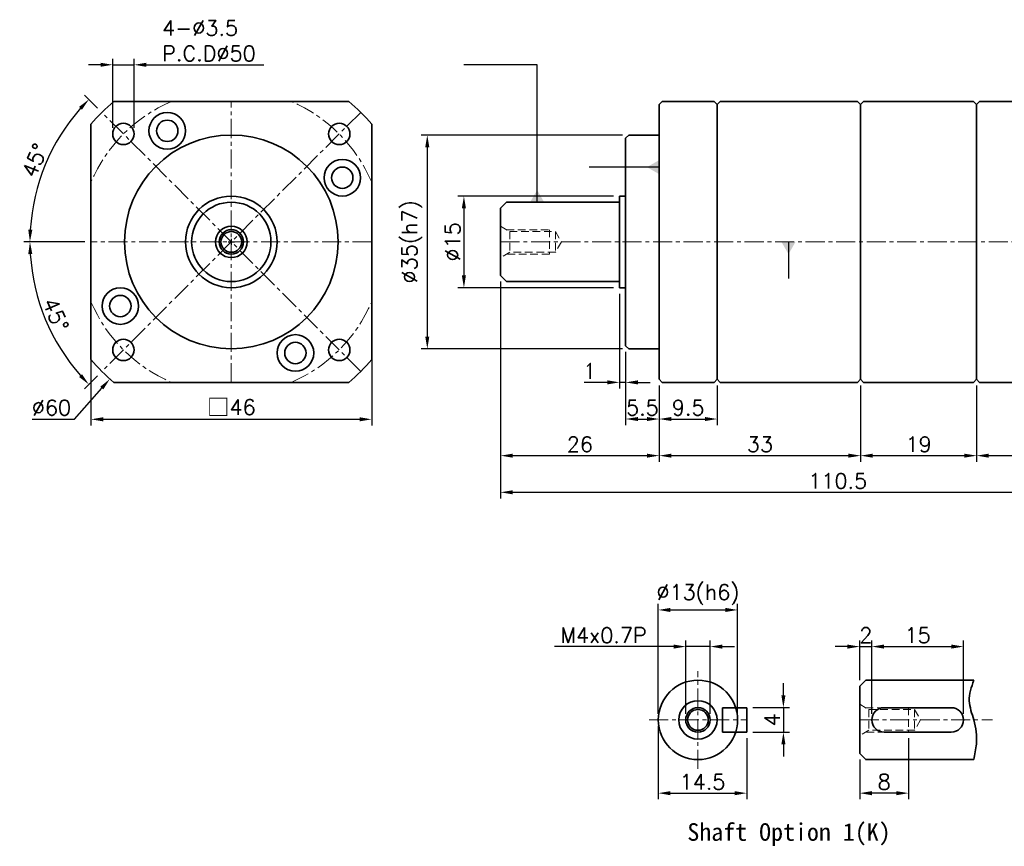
# Model space of a CAD drawing. Header units: millimetres. Extents: x -175 to 102, y -32 to 111.
# Tile 1 of 2: x -175 to -13, y -32 to 103. Entities that reach past the tile are written whole.
import ezdxf

# ---------------------------------------------------------------- set-up
doc = ezdxf.new("R2010")
doc.units = ezdxf.units.MM
doc.header["$LTSCALE"] = 2.5
doc.linetypes.add('CENTER', pattern=[2, 1.25, -0.25, 0.25, -0.25])
doc.linetypes.add('DASHED', pattern=[0.75, 0.5, -0.25])
doc.layers.get('0').update_dxf_attribs({"lineweight": 35})
for name, color, linetype, lineweight in [('DIM', 6, 'Continuous', 18), ('中心線', 1, 'CENTER', 18), ('虛線', 5, 'DASHED', 18)]:
    doc.layers.add(name, color=color, linetype=linetype, lineweight=lineweight)
doc.styles.get("Standard").update_dxf_attribs({"font": 'romans.shx'})
doc.dimstyles.new('R', dxfattribs={"dimtxt": 2.5, "dimasz": 2, "dimexe": 1, "dimexo": 1, "dimgap": 0.6, "dimtad": 1, "dimtoh": 1, "dimdec": 4, "dimdsep": 46, "dimtxsty": 'Standard', "dimcen": 0.5, "dimdle": 1, "dimclrt": 7, "dimadec": 4, "dimazin": 2, "dimtfac": 1, "dimtdec": 4, "dimtofl": 0, "dimtmove": 0, "dimatfit": 3, "dimfxl": 0, "dimtolj": 1, "dimarcsym": 0})
doc.dimstyles.get("Standard").update_dxf_attribs({"dimtxt": 2.5, "dimasz": 2, "dimexe": 1, "dimexo": 1, "dimgap": 0.6, "dimtad": 1, "dimdec": 4, "dimdsep": 46, "dimtxsty": 'Standard', "dimcen": 0.5, "dimdle": 1, "dimclrt": 7, "dimadec": 4, "dimazin": 2, "dimtfac": 1, "dimtdec": 4, "dimtofl": 0, "dimtmove": 0, "dimatfit": 3, "dimfxl": 0, "dimtolj": 1, "dimarcsym": 0})

# ---------------------------------------------------------------- blocks, each defined once
blk = doc.blocks.new('*D16')
at = {"layer": 'Defpoints', "color": 0}
for p in [(-74.93, 84.25), (-107.93, 49.25), (-74.93, 49.25)]:
    blk.add_point(p, dxfattribs=at)
at = {"layer": 'DIM', "color": 0, "lineweight": -2}
for p, q in [((-75.93, 84.25), (-108.93, 84.25)), ((-107.93, 82.25), (-107.93, 51.25)), ((-75.93, 49.25), (-108.93, 49.25))]:
    blk.add_line(p, q, dxfattribs=at)
at = {"layer": 'DIM', "color": 0}
for points in [[(-108.27, 82.25), (-107.6, 82.25), (-107.93, 84.25)], [(-108.27, 51.25), (-107.6, 51.25), (-107.93, 49.25)]]:
    blk.add_solid(points, dxfattribs=at)
at = {"layer": 'DIM', "color": 7, "insert": (-110.44, 66.75), "char_height": 2.5, "attachment_point": 5, "rotation": 90}
blk.add_mtext('\\A1;%%C35(h7)', dxfattribs=at)
blk = doc.blocks.new('*D17')
at = {"layer": 'Defpoints', "color": 0}
for p in [(-76.43, 59.25), (-75.43, 49.75), (-75.43, 43.75)]:
    blk.add_point(p, dxfattribs=at)
at = {"layer": 'DIM', "color": 0, "lineweight": -2}
for p, q in [((-76.43, 58.25), (-76.43, 42.75)), ((-75.43, 48.75), (-75.43, 42.75)), ((-78.43, 43.75), (-82.23, 43.75)), ((-75.43, 43.75), (-76.43, 43.75)), ((-73.43, 43.75), (-71.43, 43.75))]:
    blk.add_line(p, q, dxfattribs=at)
at = {"layer": 'DIM', "color": 0}
for points in [[(-78.43, 44.08), (-78.43, 43.42), (-76.43, 43.75)], [(-73.43, 44.08), (-73.43, 43.42), (-75.43, 43.75)]]:
    blk.add_solid(points, dxfattribs=at)
at = {"layer": 'DIM', "color": 7, "insert": (-81.33, 45.6), "char_height": 2.5, "attachment_point": 5}
blk.add_mtext('\\A1;1', dxfattribs=at)
blk = doc.blocks.new('*D18')
at = {"layer": 'Defpoints', "color": 0}
for p in [(-95.93, 61.25), (-69.93, 44.25), (-69.93, 31.75)]:
    blk.add_point(p, dxfattribs=at)
at = {"layer": 'DIM', "color": 0, "lineweight": -2}
for p, q in [((-95.93, 60.25), (-95.93, 30.75)), ((-69.93, 43.25), (-69.93, 30.75)), ((-93.93, 31.75), (-71.93, 31.75))]:
    blk.add_line(p, q, dxfattribs=at)
at = {"layer": 'DIM', "color": 0}
for points in [[(-93.93, 32.08), (-93.93, 31.42), (-95.93, 31.75)], [(-71.93, 32.08), (-71.93, 31.42), (-69.93, 31.75)]]:
    blk.add_solid(points, dxfattribs=at)
at = {"layer": 'DIM', "color": 7, "insert": (-82.93, 33.6), "char_height": 2.5, "attachment_point": 5}
blk.add_mtext('\\A1;26', dxfattribs=at)
blk = doc.blocks.new('*D19')
at = {"layer": 'Defpoints', "color": 0}
for p in [(-69.93, 44.25), (-36.93, 44.25), (-36.93, 31.75)]:
    blk.add_point(p, dxfattribs=at)
at = {"layer": 'DIM', "color": 0, "lineweight": -2}
for p, q in [((-69.93, 43.25), (-69.93, 30.75)), ((-36.93, 43.25), (-36.93, 30.75)), ((-67.93, 31.75), (-38.93, 31.75))]:
    blk.add_line(p, q, dxfattribs=at)
at = {"layer": 'DIM', "color": 0}
for points in [[(-67.93, 32.08), (-67.93, 31.42), (-69.93, 31.75)], [(-38.93, 32.08), (-38.93, 31.42), (-36.93, 31.75)]]:
    blk.add_solid(points, dxfattribs=at)
at = {"layer": 'DIM', "color": 7, "insert": (-53.43, 33.6), "char_height": 2.5, "attachment_point": 5}
blk.add_mtext('\\A1;33', dxfattribs=at)
blk = doc.blocks.new('*D20')
at = {"layer": 'Defpoints', "color": 0}
for p in [(-17.93, 44.25), (14.57, 44.25), (14.57, 31.75)]:
    blk.add_point(p, dxfattribs=at)
at = {"layer": 'DIM', "color": 0, "lineweight": -2}
for p, q in [((-17.93, 43.25), (-17.93, 30.75)), ((14.57, 43.25), (14.57, 30.75)), ((-15.93, 31.75), (12.57, 31.75))]:
    blk.add_line(p, q, dxfattribs=at)
at = {"layer": 'DIM', "color": 0}
for points in [[(-15.93, 32.08), (-15.93, 31.42), (-17.93, 31.75)], [(12.57, 32.08), (12.57, 31.42), (14.57, 31.75)]]:
    blk.add_solid(points, dxfattribs=at)
at = {"layer": 'DIM', "color": 7, "insert": (-2.43, 33.6), "char_height": 2.5, "attachment_point": 5}
blk.add_mtext('\\A1;32.5', dxfattribs=at)
blk = doc.blocks.new('*D21')
at = {"layer": 'Defpoints', "color": 0}
for p in [(-95.93, 61.25), (14.57, 44.25), (14.57, 25.75)]:
    blk.add_point(p, dxfattribs=at)
at = {"layer": 'DIM', "color": 0, "lineweight": -2}
for p, q in [((-95.93, 60.25), (-95.93, 24.75)), ((14.57, 43.25), (14.57, 24.75)), ((-93.93, 25.75), (12.57, 25.75))]:
    blk.add_line(p, q, dxfattribs=at)
at = {"layer": 'DIM', "color": 0}
for points in [[(-93.93, 26.08), (-93.93, 25.42), (-95.93, 25.75)], [(12.57, 26.08), (12.57, 25.42), (14.57, 25.75)]]:
    blk.add_solid(points, dxfattribs=at)
at = {"layer": 'DIM', "color": 7, "insert": (-40.68, 27.6), "char_height": 2.5, "attachment_point": 5}
blk.add_mtext('\\A1;110.5', dxfattribs=at)
blk = doc.blocks.new('*D35')
at = {"layer": 'Defpoints', "color": 0}
for p in [(-57.08, 6.49), (-70.08, -11.51), (-57.08, -11.51)]:
    blk.add_point(p, dxfattribs=at)
at = {"layer": 'DIM', "color": 0, "lineweight": -2}
for p, q in [((-70.08, -10.51), (-70.08, 7.49)), ((-68.08, 6.49), (-59.08, 6.49)), ((-57.08, -10.51), (-57.08, 7.49))]:
    blk.add_line(p, q, dxfattribs=at)
at = {"layer": 'DIM', "color": 0}
for points in [[(-68.08, 6.82), (-68.08, 6.15), (-70.08, 6.49)], [(-59.08, 6.82), (-59.08, 6.15), (-57.08, 6.49)]]:
    blk.add_solid(points, dxfattribs=at)
at = {"layer": 'DIM', "color": 7, "insert": (-63.58, 8.99), "char_height": 2.5, "attachment_point": 5}
blk.add_mtext('\\A1;%%C13(h6)', dxfattribs=at)
blk = doc.blocks.new('*D37')
at = {"layer": 'Defpoints', "color": 0}
for p in [(-61.58, 0.49), (-65.58, -11.51), (-61.58, -11.51)]:
    blk.add_point(p, dxfattribs=at)
at = {"layer": 'DIM', "color": 0, "lineweight": -2}
for p, q in [((-67.58, 0.49), (-87.09, 0.49)), ((-65.58, -10.51), (-65.58, 1.49)), ((-61.58, 0.49), (-65.58, 0.49)), ((-61.58, -10.51), (-61.58, 1.49)), ((-59.58, 0.49), (-57.58, 0.49))]:
    blk.add_line(p, q, dxfattribs=at)
at = {"layer": 'DIM', "color": 0}
for points in [[(-67.58, 0.82), (-67.58, 0.15), (-65.58, 0.49)], [(-59.58, 0.82), (-59.58, 0.15), (-61.58, 0.49)]]:
    blk.add_solid(points, dxfattribs=at)
at = {"layer": 'DIM', "color": 7, "insert": (-79.05, 2.34), "char_height": 2.5, "attachment_point": 5}
blk.add_mtext('\\A1;M4x0.7P', dxfattribs=at)
blk = doc.blocks.new('*D38')
at = {"layer": 'Defpoints', "color": 0}
for p in [(-70.08, -11.51), (-55.58, -13.51), (-55.58, -23.51)]:
    blk.add_point(p, dxfattribs=at)
at = {"layer": 'DIM', "color": 0, "lineweight": -2}
for p, q in [((-70.08, -12.51), (-70.08, -24.51)), ((-55.58, -14.51), (-55.58, -24.51)), ((-68.08, -23.51), (-57.58, -23.51))]:
    blk.add_line(p, q, dxfattribs=at)
at = {"layer": 'DIM', "color": 0}
for points in [[(-68.08, -23.18), (-68.08, -23.85), (-70.08, -23.51)], [(-57.58, -23.18), (-57.58, -23.85), (-55.58, -23.51)]]:
    blk.add_solid(points, dxfattribs=at)
at = {"layer": 'DIM', "color": 7, "insert": (-62.83, -21.66), "char_height": 2.5, "attachment_point": 5}
blk.add_mtext('\\A1;14.5', dxfattribs=at)
blk = doc.blocks.new('*D39')
at = {"layer": 'Defpoints', "color": 0}
for p in [(-55.58, -9.51), (-55.58, -13.51), (-49.58, -13.51)]:
    blk.add_point(p, dxfattribs=at)
at = {"layer": 'DIM', "color": 0, "lineweight": -2}
for p, q in [((-49.58, -7.51), (-49.58, -5.51)), ((-54.58, -9.51), (-48.58, -9.51)), ((-49.58, -9.51), (-49.58, -13.51)), ((-54.58, -13.51), (-48.58, -13.51)), ((-49.58, -15.51), (-49.58, -17.51))]:
    blk.add_line(p, q, dxfattribs=at)
at = {"layer": 'DIM', "color": 0}
for points in [[(-49.91, -7.51), (-49.25, -7.51), (-49.58, -9.51)], [(-49.91, -15.51), (-49.25, -15.51), (-49.58, -13.51)]]:
    blk.add_solid(points, dxfattribs=at)
at = {"layer": 'DIM', "color": 7, "insert": (-51.43, -11.51), "char_height": 2.5, "attachment_point": 5, "rotation": 90}
blk.add_mtext('\\A1;4', dxfattribs=at)
blk = doc.blocks.new('*D40')
at = {"layer": 'Defpoints', "color": 0}
for p in [(-35.08, 0.49), (-37.08, -6.01), (-35.08, -11.51)]:
    blk.add_point(p, dxfattribs=at)
at = {"layer": 'DIM', "color": 0, "lineweight": -2}
for p, q in [((-39.08, 0.49), (-41.08, 0.49)), ((-37.08, -5.01), (-37.08, 1.49)), ((-37.08, 0.49), (-35.08, 0.49)), ((-35.08, -10.51), (-35.08, 1.49)), ((-33.08, 0.49), (-31.08, 0.49))]:
    blk.add_line(p, q, dxfattribs=at)
at = {"layer": 'DIM', "color": 0}
for points in [[(-39.08, 0.82), (-39.08, 0.15), (-37.08, 0.49)], [(-33.08, 0.82), (-33.08, 0.15), (-35.08, 0.49)]]:
    blk.add_solid(points, dxfattribs=at)
at = {"layer": 'DIM', "color": 7, "insert": (-36.08, 2.34), "char_height": 2.5, "attachment_point": 5}
blk.add_mtext('\\A1;2', dxfattribs=at)
blk = doc.blocks.new('*D41')
at = {"layer": 'Defpoints', "color": 0}
for p in [(-20.08, 0.49), (-35.08, -11.51), (-20.08, -11.51)]:
    blk.add_point(p, dxfattribs=at)
at = {"layer": 'DIM', "color": 0, "lineweight": -2}
for p, q in [((-35.08, -10.51), (-35.08, 1.49)), ((-33.08, 0.49), (-22.08, 0.49)), ((-20.08, -10.51), (-20.08, 1.49))]:
    blk.add_line(p, q, dxfattribs=at)
at = {"layer": 'DIM', "color": 0}
for points in [[(-33.08, 0.82), (-33.08, 0.15), (-35.08, 0.49)], [(-22.08, 0.82), (-22.08, 0.15), (-20.08, 0.49)]]:
    blk.add_solid(points, dxfattribs=at)
at = {"layer": 'DIM', "color": 7, "insert": (-27.58, 2.34), "char_height": 2.5, "attachment_point": 5}
blk.add_mtext('\\A1;15', dxfattribs=at)
blk = doc.blocks.new('*D42')
at = {"layer": 'Defpoints', "color": 0}
for p in [(-29.08, -13.51), (-37.08, -17.01), (-37.08, -23.51)]:
    blk.add_point(p, dxfattribs=at)
at = {"layer": 'DIM', "color": 0, "lineweight": -2}
for p, q in [((-29.08, -14.51), (-29.08, -24.51)), ((-37.08, -18.01), (-37.08, -24.51)), ((-31.08, -23.51), (-35.08, -23.51))]:
    blk.add_line(p, q, dxfattribs=at)
at = {"layer": 'DIM', "color": 0}
for points in [[(-35.08, -23.18), (-35.08, -23.85), (-37.08, -23.51)], [(-31.08, -23.18), (-31.08, -23.85), (-29.08, -23.51)]]:
    blk.add_solid(points, dxfattribs=at)
at = {"layer": 'DIM', "color": 7, "insert": (-33.08, -21.66), "char_height": 2.5, "attachment_point": 5}
blk.add_mtext('\\A1;8', dxfattribs=at)
blk = doc.blocks.new('*D24')
at = {"layer": 'Defpoints', "color": 0}
for p in [(-76.43, 74.25), (-101.93, 59.25), (-76.43, 59.25)]:
    blk.add_point(p, dxfattribs=at)
at = {"layer": 'DIM', "color": 0, "lineweight": -2}
for p, q in [((-77.43, 74.25), (-102.93, 74.25)), ((-101.93, 72.25), (-101.93, 61.25)), ((-77.43, 59.25), (-102.93, 59.25))]:
    blk.add_line(p, q, dxfattribs=at)
at = {"layer": 'DIM', "color": 0}
for points in [[(-102.27, 72.25), (-101.6, 72.25), (-101.93, 74.25)], [(-102.27, 61.25), (-101.6, 61.25), (-101.93, 59.25)]]:
    blk.add_solid(points, dxfattribs=at)
at = {"layer": 'DIM', "color": 7, "insert": (-103.78, 66.75), "char_height": 2.5, "attachment_point": 5, "rotation": 90}
blk.add_mtext('\\A1;%%C15', dxfattribs=at)
blk = doc.blocks.new('*D44')
at = {"layer": 'Defpoints', "color": 0}
for p in [(-69.93, 44.25), (-60.43, 44.25), (-60.43, 37.75)]:
    blk.add_point(p, dxfattribs=at)
at = {"layer": 'DIM', "color": 0, "lineweight": -2}
for p, q in [((-69.93, 43.25), (-69.93, 36.75)), ((-60.43, 43.25), (-60.43, 36.75)), ((-67.93, 37.75), (-62.43, 37.75))]:
    blk.add_line(p, q, dxfattribs=at)
at = {"layer": 'DIM', "color": 0}
for points in [[(-67.93, 38.08), (-67.93, 37.42), (-69.93, 37.75)], [(-62.43, 38.08), (-62.43, 37.42), (-60.43, 37.75)]]:
    blk.add_solid(points, dxfattribs=at)
at = {"layer": 'DIM', "color": 7, "insert": (-65.18, 39.6), "char_height": 2.5, "attachment_point": 5}
blk.add_mtext('\\A1;9.5', dxfattribs=at)
blk = doc.blocks.new('*D25')
at = {"layer": 'Defpoints', "color": 0}
for p in [(-163.04, 49.6), (-117.04, 49.6), (-117.04, 37.7)]:
    blk.add_point(p, dxfattribs=at)
at = {"layer": 'DIM', "color": 0, "lineweight": -2}
for p, q in [((-163.04, 48.6), (-163.04, 36.7)), ((-117.04, 48.6), (-117.04, 36.7)), ((-161.04, 37.7), (-119.04, 37.7))]:
    blk.add_line(p, q, dxfattribs=at)
at = {"layer": 'DIM', "color": 0}
for points in [[(-161.04, 38.04), (-161.04, 37.37), (-163.04, 37.7)], [(-119.04, 38.04), (-119.04, 37.37), (-117.04, 37.7)]]:
    blk.add_solid(points, dxfattribs=at)
at = {"layer": 'DIM', "color": 7, "insert": (-140.04, 39.66), "char_height": 2.5, "attachment_point": 5}
blk.add_mtext('\\A1;{\\fPMingLiU|b0|i0|c136|p18;\\H1.083x;\\C0;□}46', dxfattribs=at)
blk = doc.blocks.new('*D26')
at = {"layer": 'Defpoints', "color": 0}
for p in [(-155.97, 95.75), (-159.47, 84.43), (-155.97, 84.43)]:
    blk.add_point(p, dxfattribs=at)
at = {"layer": 'DIM', "color": 0, "lineweight": -2}
for p, q in [((-161.47, 95.75), (-163.47, 95.75)), ((-159.47, 85.43), (-159.47, 96.75)), ((-159.47, 95.75), (-155.97, 95.75)), ((-155.97, 85.43), (-155.97, 96.75)), ((-153.97, 95.75), (-134.7, 95.75))]:
    blk.add_line(p, q, dxfattribs=at)
at = {"layer": 'DIM', "color": 0}
for points in [[(-161.47, 96.08), (-161.47, 95.42), (-159.47, 95.75)], [(-153.97, 96.08), (-153.97, 95.42), (-155.97, 95.75)]]:
    blk.add_solid(points, dxfattribs=at)
at = {"layer": 'DIM', "color": 7, "insert": (-151.37, 103.02), "char_height": 2.5, "attachment_point": 1}
blk.add_mtext('\\A1;4-%%C3.5\\PP.C.D%%C50', dxfattribs=at)
blk = doc.blocks.new('*D27')
at = {"layer": 'Defpoints', "color": 0}
for p in [(-161.26, 87.96), (-168.62, 83.25), (-163.04, 66.75), (-117.04, 66.75), (-118.83, 45.54)]:
    blk.add_point(p, dxfattribs=at)
at = {"layer": 'DIM', "color": 0, "lineweight": -2}
for p, q in [((-161.96, 88.67), (-164.08, 90.79)), ((-164.04, 66.75), (-174.04, 66.75))]:
    blk.add_line(p, q, dxfattribs=at)
blk.add_arc((-140.04, 66.75), 33, 138.473, 176.527, dxfattribs=at)
at = {"layer": 'DIM', "color": 0}
for points in [[(-164.99, 88.86), (-164.51, 88.4), (-163.38, 90.08)], [(-172.65, 68.74), (-173.32, 68.76), (-173.04, 66.75)]]:
    blk.add_solid(points, dxfattribs=at)
at = {"layer": 'DIM', "color": 7, "insert": (-172.24, 80.09), "char_height": 2.5, "attachment_point": 5, "rotation": 67.5}
blk.add_mtext('\\A1;45°', dxfattribs=at)
blk = doc.blocks.new('*D28')
at = {"layer": 'Defpoints', "color": 0}
for p in [(-118.83, 87.96), (-163.04, 66.75), (-117.04, 66.75), (-171.92, 58.21), (-161.26, 45.54)]:
    blk.add_point(p, dxfattribs=at)
at = {"layer": 'DIM', "color": 0, "lineweight": -2}
for p, q in [((-164.04, 66.75), (-174.04, 66.75)), ((-161.96, 44.83), (-164.08, 42.71))]:
    blk.add_line(p, q, dxfattribs=at)
blk.add_arc((-140.04, 66.75), 33, 183.473, 221.527, dxfattribs=at)
at = {"layer": 'DIM', "color": 0}
for points in [[(-173.32, 64.74), (-172.65, 64.76), (-173.04, 66.75)], [(-164.51, 45.1), (-164.99, 44.64), (-163.38, 43.41)]]:
    blk.add_solid(points, dxfattribs=at)
at = {"layer": 'DIM', "color": 7, "insert": (-168.82, 54.83), "char_height": 2.5, "attachment_point": 5, "rotation": 292.5}
blk.add_mtext('\\A1;45°', dxfattribs=at)
blk = doc.blocks.new('*D30')
at = {"layer": 'Defpoints', "color": 0}
for p in [(-75.43, 49.75), (-69.93, 44.25), (-69.93, 37.75)]:
    blk.add_point(p, dxfattribs=at)
at = {"layer": 'DIM', "color": 0, "lineweight": -2}
for p, q in [((-75.43, 48.75), (-75.43, 36.75)), ((-69.93, 43.25), (-69.93, 36.75)), ((-73.43, 37.75), (-71.93, 37.75))]:
    blk.add_line(p, q, dxfattribs=at)
at = {"layer": 'DIM', "color": 0}
for points in [[(-73.43, 38.08), (-73.43, 37.42), (-75.43, 37.75)], [(-71.93, 38.08), (-71.93, 37.42), (-69.93, 37.75)]]:
    blk.add_solid(points, dxfattribs=at)
at = {"layer": 'DIM', "color": 7, "insert": (-72.68, 39.6), "char_height": 2.5, "attachment_point": 5}
blk.add_mtext('\\A1;5.5', dxfattribs=at)
blk = doc.blocks.new('A$C0FC55016')
for radius in [6.5, 2.57, 2, 1.7]:
    blk.add_circle((6.5, 6.5), radius)
blk = doc.blocks.new('*D47')
at = {"layer": 'Defpoints', "color": 0}
for p in [(-120.14, 89.2), (-159.95, 44.3)]:
    blk.add_point(p, dxfattribs=at)
at = {"layer": 'DIM', "color": 0, "lineweight": -2}
for p, q in [((-140.54, 66.75), (-139.54, 66.75)), ((-140.04, 66.25), (-140.04, 67.25)), ((-165.76, 37.75), (-161.27, 42.81)), ((-172.67, 37.75), (-165.76, 37.75))]:
    blk.add_line(p, q, dxfattribs=at)
at = {"layer": 'DIM', "color": 0}
blk.add_solid([(-161.52, 43.03), (-161.02, 42.59), (-159.95, 44.3)], dxfattribs=at)
at = {"layer": 'DIM', "color": 7, "insert": (-169.51, 39.6), "char_height": 2.5, "attachment_point": 5}
blk.add_mtext('\\A1;∅60', dxfattribs=at)
blk = doc.blocks.new('*D51')
at = {"layer": 'Defpoints', "color": 0}
for p in [(-36.93, 44.25), (-17.93, 44.25), (-17.93, 31.75)]:
    blk.add_point(p, dxfattribs=at)
at = {"layer": 'DIM', "color": 0, "lineweight": -2}
for p, q in [((-36.93, 43.25), (-36.93, 30.75)), ((-17.93, 43.25), (-17.93, 30.75)), ((-34.93, 31.75), (-19.93, 31.75))]:
    blk.add_line(p, q, dxfattribs=at)
at = {"layer": 'DIM', "color": 0}
for points in [[(-34.93, 32.08), (-34.93, 31.42), (-36.93, 31.75)], [(-19.93, 32.08), (-19.93, 31.42), (-17.93, 31.75)]]:
    blk.add_solid(points, dxfattribs=at)
at = {"layer": 'DIM', "color": 7, "insert": (-27.43, 33.6), "char_height": 2.5, "attachment_point": 5}
blk.add_mtext('\\A1;19', dxfattribs=at)

msp = doc.modelspace()

# ---------------------------------------------------------------- linework, layer by layer
for p, q in [((-159.30407, 89.74944), (-120.78135, 89.74944)), ((-69.93224, 89.24944), (-69.43224, 89.74944)), ((-69.93224, 89.24944), (-69.93224, 44.24944)), ((-60.93224, 89.74944), (-69.43224, 89.74944)), ((-60.93224, 89.74944), (-60.43224, 89.24944)), ((-60.43224, 89.24944), (-59.93224, 89.74944)), ((-60.43224, 44.24944), (-60.43224, 89.24944)), ((-37.43224, 89.74944), (-59.93224, 89.74944)), ((-37.43224, 89.74944), (-36.93224, 89.24944)), ((-36.93224, 89.24944), (-36.43224, 89.74944)), ((-36.93224, 89.24944), (-36.93224, 44.24944)), ((-36.93224, 84.64944), (-36.93224, 89.24944)), ((-18.43224, 89.74944), (-36.43224, 89.74944)), ((-18.43224, 89.74944), (-17.93224, 89.24944)), ((-17.93224, 89.24944), (-17.43224, 89.74944)), ((-17.93224, 89.24944), (-17.93224, 44.24944)), ((-17.93224, 84.64944), (-17.93224, 89.24944)), ((14.06776, 89.74944), (-17.43224, 89.74944)), ((-163.04271, 47.48808), (-163.04271, 86.0108)), ((-117.04271, 86.0108), (-117.04271, 47.48808)), ((-75.43224, 83.74944), (-74.93224, 84.24944)), ((-69.93224, 84.24944), (-74.93224, 84.24944)), ((-75.43224, 49.74944), (-75.43224, 83.74944)), ((-76.43224, 59.24944), (-76.43224, 74.24944)), ((-76.43224, 74.24944), (-75.43224, 74.24944)), ((-95.93224, 72.24944), (-94.93224, 73.24944)), ((-94.93224, 73.24944), (-76.43224, 73.24944)), ((-95.93224, 61.24944), (-95.93224, 72.24944)), ((-94.93224, 60.24944), (-95.93224, 61.24944)), ((-76.43224, 60.24944), (-94.93224, 60.24944)), ((-75.43224, 59.24944), (-76.43224, 59.24944)), ((-74.93224, 49.24944), (-75.43224, 49.74944)), ((-74.93224, 49.24944), (-69.93224, 49.24944)), ((-36.93224, 48.84944), (-36.93224, 44.24944)), ((-17.93224, 48.84944), (-17.93224, 44.24944)), ((-120.78135, 43.74944), (-159.30407, 43.74944)), ((-69.43224, 43.74944), (-69.93224, 44.24944)), ((-69.43224, 43.74944), (-60.93224, 43.74944)), ((-60.43224, 44.24944), (-60.93224, 43.74944)), ((-59.93224, 43.74944), (-60.43224, 44.24944)), ((-59.93224, 43.74944), (-37.43224, 43.74944)), ((-36.93224, 44.24944), (-37.43224, 43.74944)), ((-36.93224, 44.24944), (-36.43224, 43.74944)), ((-36.43224, 43.74944), (-18.43224, 43.74944)), ((-17.93224, 44.24944), (-18.43224, 43.74944)), ((-17.93224, 44.24944), (-17.43224, 43.74944)), ((14.06776, 43.74944), (-17.43224, 43.74944)), ((-59.58074, -9.51466), (-55.58074, -9.51466)), ((-59.58074, -13.51466), (-59.58074, -9.51466)), ((-55.58074, -13.51466), (-55.58074, -9.51466)), ((-55.58074, -13.51466), (-59.58074, -13.51466))]:
    msp.add_line(p, q)
msp.add_lwpolyline([(-18.38074, -18.01466), (-36.08074, -18.01466), (-37.08074, -17.01466), (-37.08074, -6.01466), (-36.08074, -5.01466), (-18.38074, -5.01466)])
msp.add_lwpolyline([(-33.08074, -13.51466), (-22.08074, -13.51466, 1), (-22.08074, -9.51466), (-33.08074, -9.51466, 1)], format="xyb", close=True)
for centre, radius in [((-150.54271, 84.93597), 3), ((-157.72038, 84.42711), 1.75), ((-150.54271, 84.93597), 1.75), ((-150.54271, 84.93597), 1.75), ((-122.36504, 84.42711), 1.75), ((-140.04271, 66.74944), 17.5), ((-121.85617, 77.24944), 3), ((-121.85617, 77.24944), 1.75), ((-158.22924, 56.24944), 3), ((-158.22924, 56.24944), 1.75), ((-157.72038, 49.07177), 1.75), ((-129.54271, 48.5629), 3), ((-129.54271, 48.5629), 1.75), ((-122.36504, 49.07177), 1.75), ((-63.58074, -11.51466), 6.5), ((-63.58074, -11.51466), 3.1434), ((-63.58074, -11.51466), 2), ((-63.58074, -11.51466), 1.7)]:
    msp.add_circle(centre, radius)
at = {"color": 7}
msp.add_circle((-140.04271, 66.74944), 7.5, dxfattribs=at)
for start, end in [(129.9445052, 140.0554948), (39.9445052, 50.0554948), (219.9445052, 230.0554948), (309.9445052, 320.0554948)]:
    msp.add_arc((-140.04271, 66.74944), 30, start, end)
msp.add_spline([(-18.38074, -5.01466), (-19.12721, -8.40262), (-18.38074, -11.51466), (-17.96429, -15.46274), (-18.38074, -18.01466)], degree=3)
at = {"layer": '中心線', "color": 7}
for p, q in [((-140.04271, 43.74944), (-140.04271, 89.74944)), ((-118.8295, 45.53623), (-161.25591, 87.96264)), ((-118.8295, 87.96264), (-161.25591, 45.53623)), ((-117.04271, 66.74944), (-163.04271, 66.74944)), ((-95.93224, 66.74944), (14.56776, 66.74944)), ((-63.58074, -19.51466), (-63.58074, -3.51466)), ((-71.58074, -11.51466), (-55.58074, -11.51466)), ((-37.08074, -11.51466), (-15.33198, -11.51466))]:
    msp.add_line(p, q, dxfattribs=at)
for start, end in [(113.0739178, 156.9260822), (23.0739178, 66.9260822), (203.0739178, 246.9260822), (293.0739178, 336.9260822)]:
    msp.add_arc((-140.04271, 66.74944), 25, start, end, dxfattribs=at)
at = {"layer": '虛線', "color": 7}
for p, q in [((-95.93224, 69.31546), (-94.43224, 68.44944)), ((-94.95185, 68.74944), (-87.93224, 68.74944)), ((-94.43224, 68.44944), (-94.43224, 65.04944)), ((-94.43224, 68.44944), (-86.93224, 68.44944)), ((-87.93224, 68.74944), (-87.93224, 64.74944)), ((-86.93224, 68.44944), (-86.93224, 65.04944)), ((-86.93224, 68.44944), (-85.95074, 66.74944)), ((-85.95074, 66.74944), (-86.93224, 65.04944)), ((-94.43224, 65.04944), (-95.93224, 64.18341)), ((-87.93224, 64.74944), (-94.95185, 64.74944)), ((-86.93224, 65.04944), (-94.43224, 65.04944)), ((-37.08074, -8.94863), (-35.58074, -9.81466)), ((-36.10035, -9.51466), (-29.08074, -9.51466)), ((-29.08074, -9.51466), (-29.08074, -13.51466)), ((-35.58074, -9.81466), (-35.58074, -13.21466)), ((-35.58074, -9.81466), (-28.08074, -9.81466)), ((-28.08074, -9.81466), (-28.08074, -13.21466)), ((-28.08074, -9.81466), (-27.09924, -11.51466)), ((-27.09924, -11.51466), (-28.08074, -13.21466)), ((-35.58074, -13.21466), (-37.08074, -14.08068)), ((-29.08074, -13.51466), (-36.10035, -13.51466)), ((-28.08074, -13.21466), (-35.58074, -13.21466))]:
    msp.add_line(p, q, dxfattribs=at)

# ---------------------------------------------------------------- block references
at = {"color": 7}
msp.add_blockref('A$C0FC55016', (-146.54271, 60.24944), dxfattribs=at)

# ---------------------------------------------------------------- texts
at = {"insert": (-65.31333, -28.43057), "char_height": 2.88, "width": 47.4777489, "attachment_point": 1}
msp.add_mtext('{\\fDFKai-SB|b1|i0|c0|p65;Shaft Option 1(K)}', dxfattribs=at)

# ---------------------------------------------------------------- dimensions: what is measured, and where the dimension line sits
at = {"layer": 'DIM', "color": 7}
dim = msp.add_linear_dim(base=(-155.97038, 95.74944), p1=(-159.47038, 84.42711), p2=(-155.97038, 84.42711), text='4-%%C<>\\PP.C.D%%C50', dimstyle='Standard', override={"dimtofl": 1}, dxfattribs=at)
dim.commit()
dim.dimension.update_dxf_attribs({"geometry": '*D26', "text_midpoint": (-143.33466, 99.68277)})
for base, line1, line2, picture, middle in [((-168.62154, 83.24944), ((-117.04271, 66.74944), (-163.04271, 66.74944)), ((-118.8295, 45.53623), (-161.25591, 87.96264)), '*D27', (-170.53073, 79.37799)), ((-171.91826, 58.20841), ((-161.25591, 45.53623), (-118.8295, 87.96264)), ((-117.04271, 66.74944), (-163.04271, 66.74944)), '*D28', (-170.53073, 54.12088))]:
    dim = msp.add_angular_dim_2l(base=base, line1=line1, line2=line2, dimstyle='Standard', dxfattribs=at)
    dim.commit()
    dim.dimension.update_dxf_attribs({"geometry": picture, "text_midpoint": middle, "dimtype": 162})
dim = msp.add_diameter_dim_2p(p1=(-120.13842, 89.19536), p2=(-159.94699, 44.30351), dimstyle='R', dxfattribs=at)
dim.commit()
dim.dimension.update_dxf_attribs({"geometry": '*D47', "text_midpoint": (-169.51369, 37.74944), "dimtype": 163})
for base, p1, p2, text, picture, middle in [((-107.93224, 49.24944), (-74.93224, 84.24944), (-74.93224, 49.24944), '%%C<>(h7)', '*D16', (-107.93224, 66.74944)), ((-101.93224, 59.24944), (-76.43224, 74.24944), (-76.43224, 59.24944), '%%C<>', '*D24', (-101.93224, 66.74944))]:
    dim = msp.add_linear_dim(base=base, p1=p1, p2=p2, angle=90, text=text, dimstyle='Standard', dxfattribs=at)
    dim.commit()
    dim.dimension.update_dxf_attribs({"geometry": picture, "text_midpoint": middle, "dimtype": 160})
for base, p1, p2, picture, middle in [((-69.93224, 31.74944), (-95.93224, 61.24944), (-69.93224, 44.24944), '*D18', (-82.93224, 33.59944)), ((-36.93224, 31.74944), (-69.93224, 44.24944), (-36.93224, 44.24944), '*D19', (-53.43224, 33.59944)), ((-60.43223, 37.74944), (-69.93224, 44.24944), (-60.43223, 44.24944), '*D44', (-65.18224, 39.59944)), ((-17.93224, 31.74944), (-36.93224, 44.24944), (-17.93224, 44.24944), '*D51', (-27.43224, 33.59944))]:
    dim = msp.add_linear_dim(base=base, p1=p1, p2=p2, dimstyle='Standard', dxfattribs=at)
    dim.commit()
    dim.dimension.update_dxf_attribs({"geometry": picture, "text_midpoint": middle})
for base, p1, picture, middle in [((14.56776, 25.74944), (-95.93224, 61.24944), '*D21', (-40.68224, 25.74944)), ((14.56776, 31.74944), (-17.93224, 44.24944), '*D20', (-2.43224, 31.74944))]:
    dim = msp.add_linear_dim(base=base, p1=p1, p2=(14.56776, 44.24944), dimstyle='Standard', dxfattribs=at)
    dim.commit()
    dim.dimension.update_dxf_attribs({"geometry": picture, "text_midpoint": middle, "dimtype": 160})
for base, p1, p2, picture, middle in [((-75.43224, 43.74944), (-76.43224, 59.24944), (-75.43224, 49.74944), '*D17', (-81.32985, 43.74944)), ((-69.93224, 37.74944), (-75.43224, 49.74944), (-69.93224, 44.24944), '*D30', (-72.68224, 37.74944)), ((-35.08074, 0.48534), (-37.08074, -6.01466), (-35.08074, -11.51466), '*D40', (-36.08074, 0.48534)), ((-55.58074, -23.51466), (-70.08074, -11.51466), (-55.58074, -13.51466), '*D38', (-62.83074, -23.51466))]:
    dim = msp.add_linear_dim(base=base, p1=p1, p2=p2, dimstyle='Standard', override={"dimtofl": 1}, dxfattribs=at)
    dim.commit()
    dim.dimension.update_dxf_attribs({"geometry": picture, "text_midpoint": middle, "dimtype": 160})
dim = msp.add_linear_dim(base=(-117.04271, 37.70319), p1=(-163.04271, 49.60121), p2=(-117.04271, 49.60121), text='{\\fPMingLiU|b0|i0|c136|p18;\\H1.083x;\\C0;□}<>', dimstyle='Standard', dxfattribs=at)
dim.commit()
dim.dimension.update_dxf_attribs({"geometry": '*D25', "text_midpoint": (-140.04271, 37.70319), "dimtype": 160})
for base, p1, p2, text, picture, middle in [((-57.08074, 6.48534), (-70.08074, -11.51466), (-57.08074, -11.51466), '%%C<>(h6)', '*D35', (-63.58074, 6.48534)), ((-61.58074, 0.48534), (-65.58074, -11.51466), (-61.58074, -11.51466), 'M4x0.7P', '*D37', (-79.04955, 0.48534))]:
    dim = msp.add_linear_dim(base=base, p1=p1, p2=p2, text=text, dimstyle='Standard', override={"dimtofl": 1}, dxfattribs=at)
    dim.commit()
    dim.dimension.update_dxf_attribs({"geometry": picture, "text_midpoint": middle, "dimtype": 160})
for base, p1, p2, picture, middle in [((-20.08074, 0.48534), (-35.08074, -11.51466), (-20.08074, -11.51466), '*D41', (-27.58074, 2.33534)), ((-37.08074, -23.51466), (-29.08074, -13.51466), (-37.08074, -17.01466), '*D42', (-33.08074, -21.66466))]:
    dim = msp.add_linear_dim(base=base, p1=p1, p2=p2, dimstyle='Standard', override={"dimtofl": 1}, dxfattribs=at)
    dim.commit()
    dim.dimension.update_dxf_attribs({"geometry": picture, "text_midpoint": middle})
dim = msp.add_linear_dim(base=(-49.58074, -13.51466), p1=(-55.58074, -9.51466), p2=(-55.58074, -13.51466), angle=90, dimstyle='Standard', override={"dimtofl": 1}, dxfattribs=at)
dim.commit()
dim.dimension.update_dxf_attribs({"geometry": '*D39', "text_midpoint": (-51.43074, -11.51466)})

# ---------------------------------------------------------------- leaders
for points in [[(-89.93224, 73.24944), (-89.93224, 95.74943), (-101.93224, 95.74944)], [(-69.93224, 78.99188), (-81.43224, 78.99188)], [(-48.74295, 66.74944), (-48.74295, 60.74944)]]:
    msp.add_leader(points, dimstyle='Standard', override={"dimldrblk": 'DatumFilled'}, dxfattribs=at)

doc.saveas('drawing.dxf')
